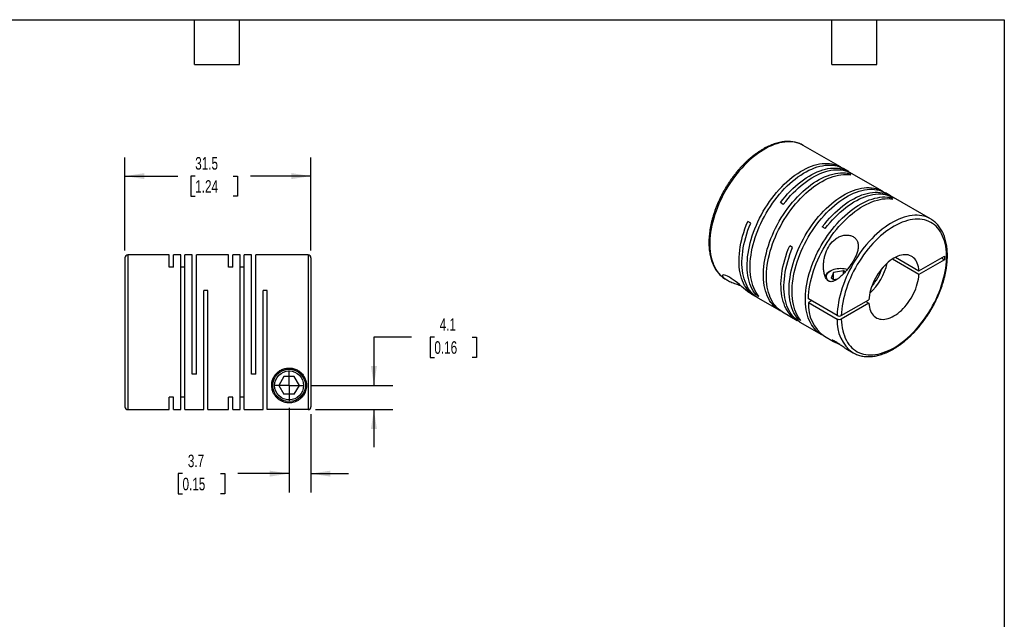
# Model space of a CAD drawing. Header units: millimetres. Extents: x 6 to 273, y 6 to 210.
# Tile 3 of 3: x 106 to 273, y 108 to 210. Entities that reach past the tile are written whole.
import ezdxf

# ---------------------------------------------------------------- set-up
doc = ezdxf.new("R2010")
doc.units = ezdxf.units.MM
doc.linetypes.add('SLD-Center', pattern=[19.05, 15.24, -1.27, 1.27, -1.27])
doc.linetypes.add('SLD-Solid', pattern=[0])
doc.layers.add('CENTER', color=40, linetype='SLD-Center')
doc.layers.add('DIMENSIONS', color=140, linetype='SLD-Solid', lineweight=25)
doc.layers.add('TEXT', color=140, linetype='SLD-Solid', lineweight=25)
doc.styles.add('SLDTEXTSTYLE0', font='TXT', dxfattribs={"width": 0.7})
doc.dimstyles.new('SLDDIMSTYLE0', dxfattribs={"dimtxt": 2.158008, "dimasz": 3.302, "dimexe": 0, "dimexo": 0.0625, "dimgap": 0.539502, "dimtad": 0, "dimtih": 1, "dimtoh": 1, "dimdec": 1, "dimrnd": 1e-09, "dimzin": 12, "dimdsep": 46, "dimtxsty": 'SLDTEXTSTYLE0', "dimsah": 1, "dimcen": 0.09, "dimadec": 0, "dimazin": 3, "dimtfac": 1, "dimtdec": 1, "dimtofl": 0, "dimtmove": 0, "dimatfit": 3, "dimfxl": 0, "dimfrac": 2, "dimtolj": 1, "dimtzin": 12, "dimarcsym": 0})
doc.dimstyles.new('SLDDIMSTYLE2', dxfattribs={"dimtxt": 2.158008, "dimasz": 3.302, "dimexe": 0, "dimexo": 0.0625, "dimgap": 0.539502, "dimtad": 0, "dimtih": 1, "dimtoh": 1, "dimdec": 1, "dimrnd": 1e-09, "dimzin": 12, "dimdsep": 46, "dimtxsty": 'SLDTEXTSTYLE0', "dimsah": 1, "dimcen": 0.09, "dimadec": 0, "dimazin": 3, "dimtfac": 1, "dimtdec": 1, "dimtmove": 0, "dimatfit": 0, "dimfxl": 0, "dimfrac": 2, "dimtolj": 1, "dimtzin": 12, "dimarcsym": 0})

# ---------------------------------------------------------------- blocks, each defined once
blk = doc.blocks.new('_D_5')
at = {"layer": 'DIMENSIONS'}
for p, q in [((172.65, 155.76), (166.3, 155.76)), ((166.3, 155.76), (166.3, 147.58)), ((176.54, 155.76), (175.82, 155.76)), ((175.82, 155.76), (175.82, 152.33)), ((182.96, 155.76), (183.68, 155.76)), ((183.68, 155.76), (183.68, 152.33)), ((175.82, 152.33), (176.54, 152.33)), ((183.68, 152.33), (182.96, 152.33)), ((155.75, 147.58), (169.48, 147.58)), ((156.41, 143.48), (169.48, 143.48)), ((166.3, 143.48), (166.3, 137.13))]:
    blk.add_line(p, q, dxfattribs=at)
for points in [[(166.3, 147.58), (166.81, 150.88), (165.79, 150.88)], [(166.3, 143.48), (165.79, 140.18), (166.81, 140.18)]]:
    blk.add_solid(points, dxfattribs=at)
at = {"layer": 'DIMENSIONS', "char_height": 2.117, "attachment_point": 1, "style": 'SLDTEXTSTYLE0'}
for s, insert in [('4.1', (177.44, 158.97)), ('0.16', (176.54, 155.06))]:
    blk.add_mtext(s, dxfattribs=dict(at, insert=insert))
blk = doc.blocks.new('_D_6')
at = {"layer": 'DIMENSIONS'}
for p, q in [((151.94, 143.77), (151.94, 129.46)), ((155.64, 142.71), (155.64, 129.46)), ((133.89, 132.64), (133.16, 132.64)), ((133.16, 132.64), (133.16, 129.21)), ((140.3, 132.64), (141.03, 132.64)), ((141.03, 132.64), (141.03, 129.21)), ((151.94, 132.64), (143.23, 132.64)), ((155.64, 132.64), (161.99, 132.64)), ((133.16, 129.21), (133.89, 129.21)), ((141.03, 129.21), (140.3, 129.21))]:
    blk.add_line(p, q, dxfattribs=at)
for points in [[(151.94, 132.64), (148.64, 133.14), (148.64, 132.13)], [(155.64, 132.64), (158.94, 132.13), (158.94, 133.14)]]:
    blk.add_solid(points, dxfattribs=at)
at = {"layer": 'DIMENSIONS', "char_height": 2.117, "attachment_point": 1, "style": 'SLDTEXTSTYLE0'}
for s, insert in [('3.7', (134.79, 135.85)), ('0.15', (133.89, 131.93))]:
    blk.add_mtext(s, dxfattribs=dict(at, insert=insert))
blk = doc.blocks.new('_D_7')
at = {"layer": 'DIMENSIONS'}
for p, q in [((124.14, 170.45), (124.14, 186.22)), ((155.64, 170.45), (155.64, 186.22)), ((124.14, 183.05), (133.12, 183.05)), ((136.04, 183.05), (135.32, 183.05)), ((135.32, 183.05), (135.32, 179.62)), ((142.45, 183.05), (143.18, 183.05)), ((143.18, 183.05), (143.18, 179.62)), ((155.64, 183.05), (145.38, 183.05)), ((135.32, 179.62), (136.04, 179.62)), ((143.18, 179.62), (142.45, 179.62))]:
    blk.add_line(p, q, dxfattribs=at)
for points in [[(124.14, 183.05), (127.44, 182.54), (127.44, 183.55)], [(155.64, 183.05), (152.34, 183.55), (152.34, 182.54)]]:
    blk.add_solid(points, dxfattribs=at)
at = {"layer": 'DIMENSIONS', "char_height": 2.117, "attachment_point": 1, "style": 'SLDTEXTSTYLE0'}
for s, insert in [('31.5', (136.04, 186.26)), ('1.24', (136.04, 182.35))]:
    blk.add_mtext(s, dxfattribs=dict(at, insert=insert))
blk = doc.blocks.new('SW_CENTERMARKSYMBOL_2')
at = {"layer": 'CENTER', "color": 0}
for q in [(0, 2.54), (-2.54, 0), (0, -2.54), (2.54, 0)]:
    blk.add_line((0, 0), q, dxfattribs=at)

msp = doc.modelspace()

# ---------------------------------------------------------------- linework, layer by layer
for p, q in [((245.32, 184.6), (238.99, 188.25)), ((239, 188.24), (238.99, 188.25)), ((246.7, 183.8), (245.82, 184.31)), ((247.05, 183.26), (246.55, 183.55)), ((246.55, 183.32), (246.55, 183.55)), ((252.42, 180.5), (247.2, 183.51)), ((253.8, 179.7), (252.93, 180.21)), ((235.63, 178.26), (235.13, 178.55)), ((254.15, 179.16), (253.65, 179.45)), ((253.65, 179.21), (253.65, 179.45)), ((260.56, 175.8), (254.3, 179.41)), ((230.11, 175.06), (229.6, 175.35)), ((260.56, 175.8), (260.54, 175.81)), ((242.74, 174.16), (242.23, 174.44)), ((237.21, 170.96), (236.71, 171.25)), ((124.14, 169.18), (124.14, 143.98)), ((131.64, 169.68), (124.64, 169.68)), ((124.64, 169.68), (124.64, 143.48)), ((131.64, 167.59), (131.64, 169.68)), ((133.59, 169.68), (132.35, 169.68)), ((132.35, 167.59), (132.35, 169.68)), ((133.59, 143.48), (133.59, 169.68)), ((135.54, 169.68), (134.3, 169.68)), ((134.3, 143.48), (134.3, 169.68)), ((135.54, 149.48), (135.54, 169.68)), ((141.69, 169.68), (136.25, 169.68)), ((136.25, 149.48), (136.25, 169.68)), ((141.69, 167.59), (141.69, 169.68)), ((143.64, 169.68), (142.4, 169.68)), ((142.4, 167.59), (142.4, 169.68)), ((143.64, 143.48), (143.64, 169.68)), ((145.59, 169.68), (144.35, 169.68)), ((144.35, 143.48), (144.35, 169.68)), ((145.59, 149.48), (145.59, 169.68)), ((155.14, 169.68), (146.3, 169.68)), ((146.3, 149.48), (146.3, 169.68)), ((155.14, 169.68), (155.14, 143.48)), ((155.64, 169.18), (155.64, 143.98)), ((258.59, 166.39), (254.09, 168.99)), ((254.62, 169.29), (258.59, 167)), ((258.59, 167), (262.92, 169.5)), ((262.92, 168.88), (258.59, 166.39)), ((262.39, 169.19), (262.92, 168.88)), ((262.92, 169.5), (262.92, 168.88)), ((132.35, 167.59), (131.64, 167.59)), ((134.3, 167.59), (133.59, 167.59)), ((142.4, 167.59), (141.69, 167.59)), ((144.35, 167.59), (143.64, 167.59)), ((243.65, 167.01), (243.43, 166.88)), ((245.83, 166.97), (244.15, 166.71)), ((246.1, 166.82), (245.83, 166.97)), ((245.83, 166.53), (245.83, 166.97)), ((225.89, 165.56), (226.08, 165.45)), ((244.15, 166.71), (243.71, 165.75)), ((244.39, 165.36), (243.71, 165.75)), ((244.15, 165.49), (244.15, 166.71)), ((244.77, 165.58), (244.16, 165.49)), ((138.2, 163.68), (137.49, 163.68)), ((137.49, 143.48), (137.49, 163.68)), ((138.2, 143.48), (138.2, 163.68)), ((148.25, 163.68), (147.54, 163.68)), ((147.54, 143.48), (147.54, 163.68)), ((148.25, 143.48), (148.25, 163.68)), ((230.22, 163.06), (230.84, 162.7)), ((230.98, 162.96), (231.18, 163.08)), ((231.49, 162.67), (230.98, 162.96)), ((231.34, 162.41), (234.98, 160.32)), ((244.75, 159.42), (239.88, 162.23)), ((240.41, 161.92), (239.88, 161.62)), ((245.45, 159.42), (250.13, 162.11)), ((249.6, 161.81), (250.13, 161.5)), ((239.88, 161.62), (244.75, 158.8)), ((250.13, 161.5), (245.45, 158.8)), ((235.48, 160.03), (237.95, 158.6)), ((238.09, 158.86), (238.29, 158.97)), ((238.59, 158.57), (238.09, 158.86)), ((238.45, 158.31), (242.08, 156.21)), ((242.58, 155.92), (244.15, 155.02)), ((246.24, 153.81), (247.46, 153.11)), ((136.25, 149.48), (135.54, 149.48)), ((146.3, 149.48), (145.59, 149.48)), ((151.07, 149.08), (150.21, 147.58)), ((152.81, 149.08), (151.07, 149.08)), ((153.67, 147.58), (152.81, 149.08)), ((150.21, 147.58), (151.07, 146.08)), ((152.81, 146.08), (153.67, 147.58)), ((132.35, 145.57), (131.64, 145.57)), ((131.64, 143.48), (131.64, 145.57)), ((132.35, 143.48), (132.35, 145.57)), ((134.3, 145.57), (133.59, 145.57)), ((142.4, 145.57), (141.69, 145.57)), ((141.69, 143.48), (141.69, 145.57)), ((142.4, 143.48), (142.4, 145.57)), ((144.35, 145.57), (143.64, 145.57)), ((152.81, 146.08), (151.07, 146.08)), ((124.64, 143.48), (131.64, 143.48)), ((132.35, 143.48), (133.59, 143.48)), ((134.3, 143.48), (137.49, 143.48)), ((138.2, 143.48), (141.69, 143.48)), ((142.4, 143.48), (143.64, 143.48)), ((144.35, 143.48), (147.54, 143.48)), ((155.14, 143.48), (148.25, 143.48))]:
    msp.add_line(p, q)
at = {"flags": 128}
for points in [[(238.99, 188.25), (238.98, 188.25), (238.64, 188.43), (238.29, 188.58), (237.92, 188.69), (237.53, 188.78), (237.13, 188.84), (236.72, 188.86), (236.3, 188.86), (235.87, 188.82), (235.43, 188.76), (234.99, 188.66), (234.53, 188.53), (234.07, 188.38), (233.61, 188.19), (233.14, 187.98), (232.67, 187.73), (232.21, 187.46), (231.74, 187.17), (231.27, 186.84), (230.81, 186.49), (230.35, 186.12), (229.89, 185.72), (229.45, 185.3), (229.01, 184.86), (228.58, 184.4), (228.15, 183.92), (227.74, 183.42), (227.35, 182.9), (226.96, 182.37), (226.59, 181.82), (226.24, 181.27), (225.9, 180.7), (225.57, 180.12), (225.27, 179.53), (224.98, 178.94), (224.71, 178.34), (224.46, 177.74), (224.23, 177.13), (224.03, 176.53), (223.84, 175.92), (223.68, 175.32), (223.54, 174.72), (223.42, 174.13), (223.32, 173.55), (223.25, 172.97), (223.2, 172.4), (223.18, 171.85), (223.18, 171.31), (223.2, 170.78), (223.25, 170.27), (223.32, 169.77), (223.41, 169.3), (223.53, 168.84), (223.67, 168.4), (223.83, 167.99), (224.01, 167.6), (224.22, 167.23), (224.45, 166.89), (224.69, 166.57), (224.96, 166.28), (225.25, 166.01), (225.55, 165.78), (225.87, 165.57), (225.89, 165.56)], [(230.98, 162.96), (230.74, 163.28), (230.52, 163.63), (230.32, 164), (230.14, 164.39), (229.98, 164.81), (229.84, 165.24), (229.73, 165.7), (229.64, 166.18), (229.57, 166.67), (229.53, 167.19), (229.51, 167.71), (229.51, 168.25), (229.54, 168.81), (229.59, 169.37), (229.66, 169.95), (229.76, 170.53), (229.88, 171.12), (230.02, 171.72), (230.18, 172.32), (230.37, 172.92), (230.58, 173.52), (230.81, 174.13), (231.06, 174.73), (231.33, 175.32), (231.61, 175.92), (231.92, 176.5), (232.24, 177.08), (232.58, 177.64), (232.94, 178.2), (233.31, 178.74), (233.69, 179.27), (234.09, 179.78), (234.5, 180.28), (234.92, 180.76), (235.35, 181.22), (235.79, 181.66), (236.23, 182.08), (236.68, 182.47), (237.14, 182.84), (237.6, 183.19), (238.07, 183.51), (238.53, 183.81), (239, 184.08), (239.47, 184.32), (239.93, 184.54), (240.39, 184.72), (240.85, 184.88), (241.3, 185), (241.75, 185.1), (242.19, 185.17), (242.62, 185.2), (243.04, 185.21), (243.45, 185.19), (243.84, 185.13), (244.23, 185.04), (244.6, 184.93), (244.95, 184.78), (245.29, 184.61), (245.56, 184.44)], [(231.49, 162.67), (231.24, 162.99), (231.02, 163.34), (230.82, 163.71), (230.64, 164.1), (230.48, 164.52), (230.34, 164.95), (230.23, 165.41), (230.14, 165.89), (230.07, 166.38), (230.03, 166.9), (230.01, 167.42), (230.01, 167.96), (230.04, 168.52), (230.09, 169.08), (230.16, 169.66), (230.26, 170.24), (230.38, 170.83), (230.52, 171.43), (230.69, 172.03), (230.87, 172.63), (231.08, 173.24), (231.31, 173.84), (231.56, 174.44), (231.83, 175.03), (232.12, 175.63), (232.42, 176.21), (232.74, 176.79), (233.08, 177.35), (233.44, 177.91), (233.81, 178.45), (234.19, 178.98), (234.59, 179.49), (235, 179.99), (235.42, 180.47), (235.85, 180.93), (236.29, 181.37), (236.73, 181.79), (237.19, 182.18), (237.64, 182.55), (238.11, 182.9), (238.57, 183.22), (239.04, 183.52), (239.5, 183.79), (239.97, 184.03), (240.44, 184.25), (240.9, 184.43), (241.35, 184.59), (241.81, 184.71), (242.25, 184.81), (242.69, 184.88), (243.12, 184.91), (243.54, 184.92), (243.95, 184.9), (244.35, 184.84), (244.73, 184.76), (245.1, 184.64), (245.46, 184.5), (245.8, 184.32), (245.82, 184.31)], [(235.23, 160.18), (234.95, 160.33), (234.63, 160.54), (234.33, 160.77), (234.04, 161.03), (233.78, 161.33), (233.53, 161.64), (233.31, 161.98), (233.1, 162.35), (232.92, 162.74), (232.76, 163.15), (232.62, 163.59), (232.5, 164.04), (232.41, 164.52), (232.34, 165.01), (232.29, 165.52), (232.27, 166.04), (232.27, 166.58), (232.29, 167.14), (232.34, 167.7), (232.41, 168.27), (232.5, 168.86), (232.62, 169.45), (232.76, 170.04), (232.92, 170.64), (233.1, 171.24), (233.31, 171.85), (233.53, 172.45), (233.78, 173.05), (234.04, 173.65), (234.33, 174.24), (234.63, 174.82), (234.95, 175.4), (235.29, 175.97), (235.64, 176.53), (236.01, 177.07), (236.39, 177.6), (236.79, 178.12), (237.2, 178.62), (237.61, 179.1), (238.04, 179.56), (238.48, 180), (238.92, 180.42), (239.38, 180.82), (239.83, 181.2), (240.29, 181.55), (240.76, 181.88), (241.23, 182.18), (241.69, 182.45), (242.16, 182.7), (242.62, 182.92), (243.09, 183.11), (243.54, 183.27), (244, 183.4), (244.45, 183.5), (244.88, 183.57), (245.32, 183.61), (245.74, 183.62), (246.15, 183.6), (246.55, 183.55)], [(235.13, 178.55), (235.53, 179.06), (235.94, 179.55), (236.36, 180.03), (236.79, 180.49), (237.23, 180.92), (237.67, 181.34), (238.13, 181.73), (238.59, 182.1), (239.05, 182.44), (239.51, 182.76), (239.98, 183.06), (240.45, 183.32), (240.91, 183.56), (241.38, 183.77), (241.84, 183.95), (242.3, 184.1), (242.75, 184.22), (243.19, 184.32), (243.63, 184.38), (244.06, 184.41), (244.48, 184.41), (244.88, 184.38), (245.28, 184.32), (245.66, 184.23), (246.03, 184.11), (246.38, 183.97), (246.72, 183.79), (246.94, 183.65)], [(235.63, 178.26), (236.03, 178.77), (236.44, 179.26), (236.86, 179.74), (237.29, 180.2), (237.73, 180.63), (238.18, 181.05), (238.63, 181.44), (239.09, 181.81), (239.55, 182.15), (240.02, 182.47), (240.48, 182.77), (240.95, 183.03), (241.42, 183.27), (241.88, 183.48), (242.34, 183.66), (242.8, 183.81), (243.25, 183.93), (243.7, 184.03), (244.13, 184.09), (244.56, 184.12), (244.98, 184.12), (245.39, 184.09), (245.78, 184.03), (246.16, 183.94), (246.53, 183.83), (246.89, 183.68), (247.2, 183.51)], [(235.48, 160.03), (235.45, 160.04), (235.13, 160.25), (234.83, 160.48), (234.55, 160.75), (234.28, 161.04), (234.03, 161.35), (233.81, 161.69), (233.6, 162.06), (233.42, 162.45), (233.26, 162.86), (233.12, 163.3), (233, 163.75), (232.91, 164.23), (232.84, 164.72), (232.79, 165.23), (232.77, 165.75), (232.77, 166.29), (232.79, 166.85), (232.84, 167.41), (232.91, 167.98), (233, 168.57), (233.12, 169.16), (233.26, 169.75), (233.42, 170.35), (233.6, 170.95), (233.81, 171.56), (234.03, 172.16), (234.28, 172.76), (234.55, 173.36), (234.83, 173.95), (235.13, 174.53), (235.45, 175.11), (235.79, 175.68), (236.14, 176.24), (236.51, 176.78), (236.9, 177.31), (237.29, 177.83), (237.7, 178.33), (238.12, 178.81), (238.54, 179.27), (238.98, 179.71), (239.43, 180.14), (239.88, 180.53), (240.34, 180.91), (240.8, 181.26), (241.26, 181.59), (241.73, 181.89), (242.19, 182.16), (242.66, 182.41), (243.13, 182.63), (243.59, 182.82), (244.05, 182.98), (244.5, 183.11), (244.95, 183.21), (245.39, 183.28), (245.82, 183.32), (246.24, 183.33), (246.65, 183.31), (247.05, 183.26)], [(238.09, 158.86), (237.85, 159.18), (237.62, 159.52), (237.42, 159.89), (237.24, 160.29), (237.08, 160.7), (236.95, 161.14), (236.83, 161.6), (236.74, 162.08), (236.68, 162.57), (236.63, 163.08), (236.61, 163.61), (236.62, 164.15), (236.64, 164.71), (236.69, 165.27), (236.77, 165.85), (236.86, 166.43), (236.98, 167.02), (237.13, 167.62), (237.29, 168.22), (237.48, 168.82), (237.69, 169.42), (237.91, 170.02), (238.16, 170.63), (238.43, 171.22), (238.72, 171.81), (239.03, 172.4), (239.35, 172.97), (239.69, 173.54), (240.04, 174.09), (240.41, 174.64), (240.8, 175.17), (241.2, 175.68), (241.6, 176.18), (242.02, 176.66), (242.45, 177.12), (242.89, 177.55), (243.34, 177.97), (243.79, 178.37), (244.25, 178.74), (244.71, 179.09), (245.17, 179.41), (245.64, 179.71), (246.11, 179.98), (246.57, 180.22), (247.04, 180.43), (247.5, 180.62), (247.96, 180.78), (248.41, 180.9), (248.86, 181), (249.3, 181.07), (249.73, 181.1), (250.15, 181.11), (250.55, 181.08), (250.95, 181.03), (251.34, 180.94), (251.71, 180.83), (252.06, 180.68), (252.4, 180.51), (252.67, 180.34)], [(238.59, 158.57), (238.35, 158.89), (238.13, 159.23), (237.92, 159.6), (237.74, 160), (237.59, 160.41), (237.45, 160.85), (237.34, 161.31), (237.25, 161.79), (237.18, 162.28), (237.14, 162.79), (237.12, 163.32), (237.12, 163.86), (237.15, 164.42), (237.2, 164.98), (237.27, 165.56), (237.37, 166.14), (237.49, 166.73), (237.63, 167.33), (237.79, 167.93), (237.98, 168.53), (238.19, 169.13), (238.42, 169.74), (238.67, 170.34), (238.93, 170.93), (239.22, 171.52), (239.53, 172.11), (239.85, 172.68), (240.19, 173.25), (240.55, 173.81), (240.92, 174.35), (241.3, 174.88), (241.7, 175.39), (242.11, 175.89), (242.53, 176.37), (242.96, 176.83), (243.39, 177.27), (243.84, 177.68), (244.29, 178.08), (244.75, 178.45), (245.21, 178.8), (245.68, 179.12), (246.14, 179.42), (246.61, 179.69), (247.08, 179.93), (247.54, 180.14), (248, 180.33), (248.46, 180.49), (248.91, 180.61), (249.36, 180.71), (249.8, 180.78), (250.23, 180.81), (250.65, 180.82), (251.06, 180.79), (251.45, 180.74), (251.84, 180.65), (252.21, 180.54), (252.56, 180.39), (252.9, 180.22), (252.93, 180.21)], [(242.23, 174.44), (242.63, 174.96), (243.04, 175.45), (243.46, 175.93), (243.89, 176.38), (244.33, 176.82), (244.78, 177.24), (245.23, 177.63), (245.69, 178), (246.16, 178.34), (246.62, 178.66), (247.09, 178.95), (247.55, 179.22), (248.02, 179.46), (248.48, 179.67), (248.95, 179.85), (249.4, 180), (249.85, 180.12), (250.3, 180.21), (250.74, 180.28), (251.17, 180.31), (251.58, 180.31), (251.99, 180.28), (252.39, 180.22), (252.77, 180.13), (253.14, 180.01), (253.49, 179.86), (253.83, 179.68), (254.05, 179.55)], [(242.34, 156.08), (242.06, 156.23), (241.74, 156.43), (241.43, 156.67), (241.15, 156.93), (240.88, 157.22), (240.64, 157.54), (240.41, 157.88), (240.21, 158.25), (240.02, 158.64), (239.86, 159.05), (239.72, 159.49), (239.61, 159.94), (239.51, 160.41), (239.44, 160.91), (239.4, 161.42), (239.37, 161.94), (239.37, 162.48), (239.4, 163.03), (239.44, 163.6), (239.51, 164.17), (239.61, 164.75), (239.72, 165.34), (239.86, 165.94), (240.02, 166.54), (240.21, 167.14), (240.41, 167.74), (240.64, 168.35), (240.88, 168.95), (241.15, 169.54), (241.43, 170.14), (241.74, 170.72), (242.06, 171.3), (242.4, 171.87), (242.75, 172.42), (243.12, 172.97), (243.5, 173.5), (243.9, 174.02), (244.3, 174.51), (244.72, 175), (245.15, 175.46), (245.59, 175.9), (246.03, 176.32), (246.48, 176.72), (246.94, 177.1), (247.4, 177.45), (247.87, 177.78), (248.33, 178.08), (248.8, 178.35), (249.27, 178.6), (249.73, 178.81), (250.19, 179), (250.65, 179.16), (251.1, 179.29), (251.55, 179.39), (251.99, 179.47), (252.42, 179.51), (252.84, 179.52), (253.25, 179.5), (253.65, 179.45)], [(239.88, 162.23), (239.9, 162.79), (239.95, 163.37), (240.03, 163.96), (240.13, 164.56), (240.25, 165.16), (240.4, 165.77), (240.57, 166.39), (240.76, 167), (240.97, 167.62), (241.21, 168.23), (241.47, 168.85), (241.75, 169.46), (242.04, 170.06), (242.36, 170.66), (242.7, 171.24), (243.05, 171.82), (243.42, 172.38), (243.8, 172.93), (244.2, 173.47), (244.61, 173.99), (245.03, 174.49), (245.46, 174.97), (245.91, 175.43), (246.36, 175.87), (246.82, 176.29), (247.29, 176.68), (247.76, 177.05), (248.23, 177.39), (248.71, 177.71), (249.18, 177.99), (249.66, 178.25), (250.14, 178.48), (250.61, 178.68), (251.08, 178.85), (251.55, 178.99), (252, 179.09), (252.45, 179.17), (252.89, 179.21), (253.33, 179.23), (253.75, 179.21), (254.15, 179.16)], [(242.74, 174.16), (243.13, 174.67), (243.54, 175.16), (243.97, 175.64), (244.4, 176.09), (244.84, 176.53), (245.28, 176.95), (245.74, 177.34), (246.19, 177.71), (246.66, 178.05), (247.12, 178.37), (247.59, 178.66), (248.06, 178.93), (248.52, 179.17), (248.99, 179.38), (249.45, 179.56), (249.91, 179.71), (250.36, 179.83), (250.8, 179.92), (251.24, 179.99), (251.67, 180.02), (252.09, 180.02), (252.49, 179.99), (252.89, 179.93), (253.27, 179.84), (253.64, 179.72), (253.99, 179.57), (254.3, 179.41)], [(231.1, 162.57), (231.07, 162.58), (230.73, 162.77), (230.41, 162.99), (230.1, 163.24), (229.82, 163.52), (229.55, 163.82), (229.31, 164.16), (229.08, 164.52), (228.88, 164.9), (228.71, 165.31), (228.55, 165.74), (228.42, 166.2), (228.31, 166.67), (228.23, 167.17), (228.17, 167.68), (228.14, 168.21), (228.13, 168.76), (228.14, 169.32), (228.18, 169.89), (228.24, 170.47), (228.33, 171.07), (228.45, 171.67), (228.58, 172.28), (228.74, 172.89), (228.92, 173.5), (229.13, 174.12), (229.36, 174.74), (229.6, 175.35)], [(260.54, 175.81), (260.22, 175.97), (259.87, 176.12), (259.5, 176.24), (259.11, 176.33), (258.71, 176.39), (258.3, 176.41), (257.88, 176.41), (257.45, 176.37), (257.01, 176.31), (256.57, 176.21), (256.11, 176.09), (255.65, 175.93), (255.19, 175.75), (254.72, 175.53), (254.26, 175.29), (253.79, 175.02), (253.32, 174.73), (252.85, 174.4), (252.39, 174.05), (251.93, 173.68), (251.48, 173.28), (251.03, 172.86), (250.59, 172.42), (250.16, 171.96), (249.74, 171.48), (249.32, 170.98), (248.93, 170.47), (248.54, 169.94), (248.17, 169.39), (247.81, 168.83), (247.47, 168.27), (247.15, 167.69), (246.84, 167.1), (246.55, 166.51), (246.29, 165.91), (246.04, 165.31), (245.81, 164.7), (245.6, 164.1), (245.41, 163.49), (245.25, 162.89), (245.11, 162.29), (244.99, 161.7), (244.89, 161.11), (244.82, 160.54), (244.77, 159.97), (244.75, 159.42)], [(245.45, 158.8), (245.48, 158.29), (245.53, 157.79), (245.6, 157.31), (245.7, 156.85), (245.81, 156.41), (245.96, 155.98), (246.12, 155.58), (246.3, 155.21), (246.51, 154.85), (246.74, 154.52), (246.98, 154.22), (247.25, 153.95), (247.54, 153.7), (247.84, 153.48), (248.16, 153.28), (248.5, 153.12), (248.85, 152.99), (249.22, 152.88), (249.6, 152.81), (249.99, 152.76), (250.4, 152.75), (250.81, 152.77), (251.24, 152.81), (251.67, 152.89), (252.11, 153), (252.56, 153.14), (253.01, 153.3), (253.46, 153.5), (253.92, 153.72), (254.38, 153.97), (254.84, 154.25), (255.29, 154.56), (255.75, 154.89), (256.2, 155.25), (256.64, 155.62), (257.08, 156.03), (257.52, 156.45), (257.94, 156.9), (258.35, 157.36), (258.76, 157.84), (259.15, 158.34), (259.53, 158.86), (259.9, 159.39), (260.25, 159.93), (260.58, 160.48), (260.9, 161.05), (261.21, 161.62), (261.49, 162.2), (261.76, 162.78), (262, 163.37), (262.23, 163.96), (262.43, 164.55), (262.61, 165.15), (262.78, 165.73), (262.92, 166.32), (263.03, 166.9), (263.13, 167.47), (263.2, 168.03), (263.24, 168.59), (263.27, 169.13), (263.27, 169.66), (263.24, 170.17), (263.2, 170.67), (263.13, 171.15), (263.03, 171.62), (262.92, 172.06), (262.78, 172.49), (262.61, 172.89), (262.43, 173.27), (262.23, 173.62), (262, 173.95), (261.76, 174.26), (261.49, 174.54), (261.21, 174.79), (260.9, 175.01), (260.58, 175.21), (260.25, 175.37), (259.9, 175.51), (259.53, 175.61), (259.15, 175.69), (258.76, 175.74), (258.35, 175.75), (257.94, 175.74), (257.52, 175.69), (257.08, 175.62), (256.64, 175.51), (256.2, 175.38), (255.75, 175.22), (255.29, 175.02), (254.84, 174.8), (254.38, 174.55), (253.92, 174.27), (253.46, 173.97), (253.01, 173.64), (252.56, 173.29), (252.11, 172.91), (251.67, 172.51), (251.24, 172.09), (250.81, 171.64), (250.4, 171.18), (249.99, 170.7), (249.6, 170.2), (249.22, 169.69), (248.85, 169.16), (248.5, 168.62), (248.16, 168.06), (247.84, 167.5), (247.54, 166.93), (247.25, 166.35), (246.98, 165.76), (246.74, 165.18), (246.51, 164.59), (246.3, 163.99), (246.12, 163.4), (245.96, 162.81), (245.81, 162.23), (245.7, 161.65), (245.6, 161.08), (245.53, 160.51), (245.48, 159.96), (245.45, 159.42)], [(231.34, 162.41), (231.04, 162.6), (230.74, 162.83), (230.45, 163.09), (230.18, 163.38), (229.93, 163.69), (229.7, 164.03), (229.49, 164.39), (229.31, 164.78), (229.14, 165.19), (229, 165.62), (228.88, 166.07), (228.78, 166.55), (228.71, 167.04), (228.66, 167.54), (228.63, 168.07), (228.63, 168.6), (228.65, 169.15), (228.69, 169.72), (228.76, 170.29), (228.85, 170.87), (228.96, 171.46), (229.1, 172.05), (229.26, 172.65), (229.44, 173.26), (229.64, 173.86), (229.86, 174.46), (230.11, 175.06)], [(238.2, 158.46), (237.97, 158.59), (237.65, 158.79), (237.34, 159.02), (237.05, 159.28), (236.78, 159.57), (236.54, 159.88), (236.31, 160.22), (236.1, 160.58), (235.91, 160.97), (235.75, 161.38), (235.61, 161.81), (235.49, 162.26), (235.39, 162.73), (235.31, 163.22), (235.26, 163.73), (235.24, 164.25), (235.23, 164.79), (235.25, 165.34), (235.3, 165.9), (235.37, 166.48), (235.46, 167.06), (235.57, 167.65), (235.7, 168.24), (235.86, 168.84), (236.04, 169.44), (236.25, 170.05), (236.47, 170.65), (236.71, 171.25)], [(238.45, 158.31), (238.15, 158.5), (237.84, 158.73), (237.56, 158.99), (237.29, 159.28), (237.04, 159.59), (236.81, 159.93), (236.6, 160.29), (236.41, 160.68), (236.25, 161.09), (236.11, 161.52), (235.99, 161.97), (235.89, 162.44), (235.82, 162.93), (235.77, 163.44), (235.74, 163.96), (235.74, 164.5), (235.76, 165.05), (235.8, 165.61), (235.87, 166.19), (235.96, 166.77), (236.07, 167.36), (236.21, 167.95), (236.37, 168.55), (236.55, 169.15), (236.75, 169.76), (236.97, 170.36), (237.21, 170.96)], [(258.59, 167), (258.56, 167.35), (258.51, 167.68), (258.43, 167.99), (258.32, 168.29), (258.2, 168.55), (258.05, 168.8), (257.88, 169.01), (257.7, 169.2), (257.49, 169.37), (257.26, 169.5), (257.02, 169.6), (256.77, 169.68), (256.5, 169.72), (256.21, 169.73), (255.92, 169.71), (255.62, 169.66), (255.31, 169.58), (255, 169.46), (254.68, 169.32), (254.36, 169.15), (254.04, 168.95), (253.72, 168.73), (253.41, 168.48), (253.1, 168.2), (252.8, 167.9), (252.51, 167.59), (252.22, 167.25), (251.95, 166.9), (251.7, 166.53), (251.46, 166.15), (251.23, 165.75), (251.02, 165.35), (250.84, 164.94), (250.67, 164.53), (250.52, 164.12), (250.4, 163.71), (250.29, 163.3), (250.21, 162.9), (250.16, 162.5), (250.13, 162.11)], [(243.32, 165.24), (243.18, 165.38), (243.07, 165.53), (242.99, 165.7), (242.94, 165.86), (242.93, 166.03), (242.95, 166.2), (243.01, 166.36), (243.1, 166.52), (243.22, 166.67), (243.37, 166.81), (243.55, 166.95), (243.75, 167.06), (243.98, 167.17), (244.23, 167.26), (244.49, 167.33), (244.77, 167.38), (245.05, 167.41), (245.34, 167.42), (245.63, 167.41), (245.92, 167.39), (246.2, 167.34), (246.47, 167.27), (246.48, 167.27)], [(230.22, 163.07), (229.99, 163.2), (229.78, 163.35), (229.55, 163.52), (229.23, 163.78), (228.88, 164.07), (228.55, 164.36), (228.19, 164.66), (227.85, 164.94), (227.5, 165.22), (227.16, 165.48), (226.81, 165.71), (226.49, 165.92), (226.18, 166.08), (225.89, 166.2), (225.64, 166.28), (225.44, 166.29), (225.33, 166.24), (225.31, 166.14), (225.37, 166.01), (225.45, 165.91), (225.57, 165.8), (225.89, 165.57), (225.89, 165.57)], [(250.13, 161.5), (250.16, 161.15), (250.21, 160.82), (250.29, 160.51), (250.4, 160.22), (250.52, 159.95), (250.67, 159.71), (250.84, 159.49), (251.02, 159.3), (251.23, 159.14), (251.46, 159), (251.7, 158.9), (251.95, 158.83), (252.22, 158.79), (252.51, 158.77), (252.8, 158.79), (253.1, 158.85), (253.41, 158.93), (253.72, 159.04), (254.04, 159.18), (254.36, 159.35), (254.68, 159.55), (255, 159.78), (255.31, 160.03), (255.62, 160.3), (255.92, 160.6), (256.21, 160.92), (256.5, 161.25), (256.77, 161.61), (257.02, 161.98), (257.26, 162.36), (257.49, 162.75), (257.7, 163.15), (257.88, 163.56), (258.05, 163.97), (258.2, 164.38), (258.32, 164.79), (258.43, 165.2), (258.51, 165.61), (258.56, 166), (258.59, 166.39)], [(247.46, 153.11), (247.47, 153.1), (247.47, 153.1)]]:
    msp.add_lwpolyline(points, dxfattribs=at)
for radius in [2.75, 2.45]:
    msp.add_circle((151.94, 147.58), radius)
for centre, radius, start, end in [((124.64, 169.18), 0.5, 90, 180), ((155.14, 169.18), 0.5, 0, 90), ((244.18, 165.44), 1.63, 117.28, 156.5358), ((243.61, 170.45), 9.84, 312.5676, 347.4378), ((242.8, 170.92), 10.19, 319.8953, 340.1101), ((246.36, 161.21), 6.5, 176.4343, 234.4681), ((251.1, 158.34), 6.37, 175.7912, 235.1112), ((124.64, 143.98), 0.5, 180, 270)]:
    msp.add_arc(centre, radius, start, end)
for points, knots in [([(239, 188.24), (238.96, 188.26), (238.81, 188.35), (238.55, 188.48), (238.19, 188.62), (237.83, 188.73), (237.45, 188.82), (237.07, 188.88), (236.67, 188.91), (236.26, 188.91), (235.84, 188.89), (235.42, 188.83), (234.98, 188.75), (234.55, 188.64), (234.1, 188.51), (233.65, 188.34), (233.21, 188.15), (232.75, 187.94), (232.3, 187.7), (231.85, 187.43), (231.4, 187.14), (230.96, 186.82), (230.51, 186.49), (230.08, 186.13), (229.64, 185.75), (229.22, 185.35), (228.8, 184.93), (228.39, 184.49), (227.99, 184.04), (227.6, 183.57), (227.22, 183.08), (226.85, 182.58), (226.5, 182.07), (226.16, 181.55), (225.83, 181.01), (225.52, 180.47), (225.22, 179.92), (224.94, 179.36), (224.68, 178.8), (224.44, 178.23), (224.21, 177.66), (224, 177.08), (223.81, 176.51), (223.64, 175.94), (223.49, 175.37), (223.36, 174.8), (223.25, 174.24), (223.16, 173.68), (223.1, 173.13), (223.05, 172.59), (223.03, 172.05), (223.03, 171.53), (223.05, 171.02), (223.09, 170.52), (223.16, 170.04), (223.24, 169.57), (223.35, 169.12), (223.48, 168.69), (223.63, 168.27), (223.81, 167.88), (224, 167.51), (224.22, 167.16), (224.45, 166.83), (224.7, 166.53), (224.97, 166.25), (225.25, 165.99), (225.56, 165.77), (225.77, 165.62), (225.89, 165.56), (225.89, 165.56)], [0, 0, 0, 0, 0.005551, 0.02038, 0.035211, 0.050063, 0.064953, 0.079897, 0.094904, 0.109979, 0.125122, 0.140329, 0.155592, 0.170903, 0.186252, 0.20163, 0.217029, 0.232441, 0.24786, 0.263281, 0.278701, 0.294116, 0.309527, 0.32493, 0.340328, 0.355718, 0.371102, 0.38648, 0.401852, 0.417219, 0.432582, 0.447941, 0.463298, 0.478652, 0.494005, 0.509358, 0.524711, 0.540065, 0.555421, 0.570779, 0.58614, 0.601506, 0.616877, 0.632253, 0.647636, 0.663025, 0.678423, 0.693828, 0.709241, 0.724663, 0.740092, 0.755529, 0.77097, 0.786415, 0.801858, 0.817294, 0.832717, 0.848118, 0.86349, 0.878822, 0.894103, 0.909325, 0.924479, 0.939562, 0.954573, 0.96952, 0.984411, 0.999263, 1, 1, 1, 1]), ([(247.48, 153.1), (247.54, 153.07), (247.71, 152.97), (248.01, 152.83), (248.36, 152.7), (248.73, 152.6), (249.11, 152.52), (249.5, 152.47), (249.9, 152.45), (250.31, 152.46), (250.73, 152.49), (251.16, 152.55), (251.6, 152.64), (252.04, 152.76), (252.48, 152.9), (252.93, 153.07), (253.38, 153.27), (253.83, 153.49), (254.28, 153.74), (254.73, 154.02), (255.18, 154.32), (255.63, 154.64), (256.07, 154.98), (256.5, 155.35), (256.93, 155.73), (257.36, 156.14), (257.77, 156.56), (258.18, 157), (258.58, 157.46), (258.96, 157.94), (259.34, 158.43), (259.7, 158.93), (260.05, 159.45), (260.39, 159.98), (260.71, 160.51), (261.02, 161.06), (261.31, 161.61), (261.58, 162.17), (261.84, 162.74), (262.08, 163.31), (262.3, 163.88), (262.51, 164.45), (262.69, 165.03), (262.85, 165.6), (263, 166.17), (263.12, 166.74), (263.22, 167.3), (263.3, 167.85), (263.36, 168.4), (263.4, 168.94), (263.42, 169.47), (263.41, 169.99), (263.39, 170.49), (263.34, 170.99), (263.26, 171.47), (263.17, 171.93), (263.06, 172.37), (262.92, 172.8), (262.76, 173.21), (262.58, 173.6), (262.38, 173.96), (262.16, 174.31), (261.92, 174.63), (261.67, 174.92), (261.39, 175.19), (261.1, 175.44), (260.82, 175.65), (260.62, 175.76), (260.54, 175.81)], [0, 0, 0, 0, 0.008574, 0.023416, 0.038265, 0.053141, 0.06806, 0.083037, 0.098078, 0.113188, 0.128366, 0.143605, 0.158898, 0.174236, 0.18961, 0.20501, 0.220428, 0.235857, 0.251291, 0.266727, 0.28216, 0.297589, 0.313012, 0.328428, 0.343838, 0.35924, 0.374637, 0.390027, 0.405412, 0.420793, 0.436169, 0.451542, 0.466912, 0.48228, 0.497648, 0.513015, 0.528383, 0.543752, 0.559123, 0.574496, 0.589873, 0.605255, 0.620642, 0.636034, 0.651434, 0.66684, 0.682254, 0.697677, 0.713107, 0.728546, 0.743992, 0.759445, 0.774902, 0.790361, 0.805817, 0.821264, 0.836696, 0.852104, 0.867479, 0.882811, 0.898089, 0.913305, 0.928452, 0.943527, 0.958532, 0.973474, 0.988366, 1, 1, 1, 1]), ([(247.47, 168.66), (247.71, 169.07), (247.93, 169.51), (248.17, 170.16), (248.23, 170.38), (248.31, 170.81), (248.33, 171.02), (248.32, 171.44), (248.29, 171.63), (248.18, 172), (248.09, 172.17), (247.87, 172.48), (247.73, 172.61), (247.4, 172.83), (247.22, 172.91), (246.82, 173.02), (246.61, 173.05), (246.16, 173.06), (245.94, 173.03), (245.49, 172.92), (245.27, 172.84), (244.84, 172.64), (244.64, 172.51), (244.06, 172.08), (243.73, 171.72), (243.19, 170.92), (242.98, 170.5), (242.73, 169.82), (242.67, 169.58), (242.56, 169.12), (242.51, 168.89), (242.45, 168.41), (242.44, 168.18), (242.43, 167.7), (242.43, 167.46), (242.48, 166.99), (242.51, 166.75), (242.62, 166.29), (242.69, 166.07), (242.89, 165.66), (243.02, 165.47), (243.26, 165.28), (243.35, 165.23), (243.53, 165.17), (243.62, 165.16), (243.81, 165.16), (243.9, 165.17), (244.08, 165.22), (244.17, 165.25), (244.44, 165.37), (244.61, 165.47), (244.95, 165.71), (245.11, 165.84), (245.43, 166.13), (245.59, 166.28), (245.9, 166.6), (246.06, 166.76), (246.36, 167.11), (246.51, 167.29), (246.94, 167.85), (247.22, 168.24), (247.47, 168.66)], [0, 0, 0, 0, 0.0625, 0.0625, 0.09375, 0.09375, 0.125, 0.125, 0.15625, 0.15625, 0.1875, 0.1875, 0.21875, 0.21875, 0.25, 0.25, 0.28125, 0.28125, 0.3125, 0.3125, 0.34375, 0.34375, 0.375, 0.375, 0.4375, 0.4375, 0.5, 0.5, 0.53125, 0.53125, 0.5625, 0.5625, 0.59375, 0.59375, 0.625, 0.625, 0.65625, 0.65625, 0.6875, 0.6875, 0.71875, 0.71875, 0.734375, 0.734375, 0.75, 0.75, 0.765625, 0.765625, 0.78125, 0.78125, 0.8125, 0.8125, 0.84375, 0.84375, 0.875, 0.875, 0.90625, 0.90625, 0.9375, 0.9375, 1, 1, 1, 1]), ([(225.89, 165.57), (225.98, 165.51), (226.18, 165.39), (226.53, 165.21), (226.92, 165.04), (227.34, 164.87), (227.76, 164.72), (228.08, 164.62), (228.28, 164.55), (228.34, 164.54)], [0, 0, 0, 0, 0.162056, 0.324162, 0.49241, 0.660682, 0.802884, 0.945082, 1, 1, 1, 1]), ([(244.75, 159.42), (244.84, 159.36), (244.97, 159.33), (245.23, 159.33), (245.36, 159.36), (245.45, 159.42)], [0, 0, 0, 0, 0.5, 0.5, 1, 1, 1, 1]), ([(245.45, 158.8), (245.36, 158.75), (245.23, 158.72), (244.97, 158.72), (244.84, 158.75), (244.75, 158.8)], [0, 0, 0, 0, 0.5, 0.5, 1, 1, 1, 1]), ([(246.24, 153.82), (246.23, 153.82), (246.13, 153.87), (245.91, 154.01), (245.61, 154.21), (245.31, 154.42), (245.07, 154.58), (244.86, 154.73), (244.65, 154.87), (244.46, 155), (244.3, 155.09), (244.15, 155.18), (244.02, 155.23), (243.94, 155.25), (243.89, 155.26), (243.87, 155.24), (243.9, 155.19), (243.99, 155.12), (244.14, 155.02), (244.35, 154.91), (244.6, 154.79), (244.85, 154.68), (245.02, 154.6), (245.09, 154.57)], [0, 0, 0, 0, 0.008028, 0.078845, 0.151612, 0.201913, 0.253387, 0.286216, 0.319844, 0.36542, 0.39104, 0.417642, 0.469289, 0.502695, 0.536902, 0.587826, 0.639977, 0.706799, 0.775269, 0.841054, 0.908602, 0.96004, 1, 1, 1, 1]), ([(154.89, 147.58), (154.89, 147.93), (154.83, 148.3), (154.61, 148.85), (154.51, 149.03), (154.28, 149.38), (154.14, 149.55), (153.82, 149.86), (153.64, 150), (153.24, 150.23), (153.02, 150.33), (152.57, 150.47), (152.33, 150.51), (151.85, 150.53), (151.6, 150.52), (151.13, 150.42), (150.9, 150.35), (150.48, 150.15), (150.28, 150.03), (149.93, 149.75), (149.77, 149.59), (149.5, 149.25), (149.39, 149.08), (149.12, 148.53), (149.03, 148.16), (148.97, 147.44), (149.01, 147.11), (149.14, 146.64), (149.2, 146.48), (149.33, 146.2), (149.41, 146.06), (149.58, 145.8), (149.68, 145.68), (149.89, 145.45), (150.01, 145.34), (150.27, 145.14), (150.42, 145.04), (150.74, 144.88), (150.91, 144.8), (151.31, 144.69), (151.54, 144.64), (151.9, 144.62), (152.02, 144.63), (152.26, 144.64), (152.38, 144.66), (152.6, 144.7), (152.7, 144.73), (152.9, 144.79), (152.99, 144.82), (153.26, 144.93), (153.41, 145.01), (153.7, 145.2), (153.83, 145.31), (154.07, 145.53), (154.17, 145.64), (154.37, 145.89), (154.45, 146.02), (154.6, 146.3), (154.67, 146.44), (154.83, 146.9), (154.89, 147.22), (154.89, 147.58)], [0, 0, 0, 0, 0.0625, 0.0625, 0.09375, 0.09375, 0.125, 0.125, 0.15625, 0.15625, 0.1875, 0.1875, 0.21875, 0.21875, 0.25, 0.25, 0.28125, 0.28125, 0.3125, 0.3125, 0.34375, 0.34375, 0.375, 0.375, 0.4375, 0.4375, 0.5, 0.5, 0.53125, 0.53125, 0.5625, 0.5625, 0.59375, 0.59375, 0.625, 0.625, 0.65625, 0.65625, 0.6875, 0.6875, 0.71875, 0.71875, 0.734375, 0.734375, 0.75, 0.75, 0.765625, 0.765625, 0.78125, 0.78125, 0.8125, 0.8125, 0.84375, 0.84375, 0.875, 0.875, 0.90625, 0.90625, 0.9375, 0.9375, 1, 1, 1, 1]), ([(155.14, 143.48), (155.27, 143.48), (155.4, 143.54), (155.59, 143.72), (155.64, 143.85), (155.64, 143.98)], [0, 0, 0, 0, 0.5, 0.5, 1, 1, 1, 1])]:
    msp.add_open_spline(points, degree=3, knots=knots)
at = {"layer": 'TEXT'}
for p, q in [((6.35, 209.55), (273.05, 209.55)), ((135.89, 201.93), (135.89, 209.55)), ((143.51, 201.93), (143.51, 209.55)), ((243.84, 201.93), (243.84, 209.55)), ((251.46, 201.93), (251.46, 209.55)), ((273.05, 209.55), (273.05, 6.35)), ((135.89, 201.93), (143.51, 201.93)), ((243.84, 201.93), (251.46, 201.93))]:
    msp.add_line(p, q, dxfattribs=at)

# ---------------------------------------------------------------- block references
at = {"layer": 'CENTER'}
msp.add_blockref('SW_CENTERMARKSYMBOL_2', (151.94, 147.58), dxfattribs=at)

# ---------------------------------------------------------------- dimensions: what is measured, and where the dimension line sits
at = {"layer": 'DIMENSIONS'}
for base, p1, p2, dimstyle, picture, middle in [((124.14, 183.05), (155.64, 169.18), (124.14, 169.18), 'SLDDIMSTYLE0', '_D_7', (139.25, 183.05)), ((151.94, 132.64), (155.64, 143.98), (151.94, 145.04), 'SLDDIMSTYLE2', '_D_6', (137.09, 132.64))]:
    dim = msp.add_linear_dim(base=base, p1=p1, p2=p2, dimstyle=dimstyle, dxfattribs=at)
    dim.commit()
    dim.dimension.update_dxf_attribs({"geometry": picture, "text_midpoint": middle, "dimtype": 160})
dim = msp.add_linear_dim(base=(166.3, 147.58), p1=(155.14, 143.48), p2=(154.48, 147.58), angle=90, dimstyle='SLDDIMSTYLE2', dxfattribs=at)
dim.commit()
dim.dimension.update_dxf_attribs({"geometry": '_D_5', "text_midpoint": (166.3, 155.76), "dimtype": 160})

doc.saveas('drawing.dxf')
